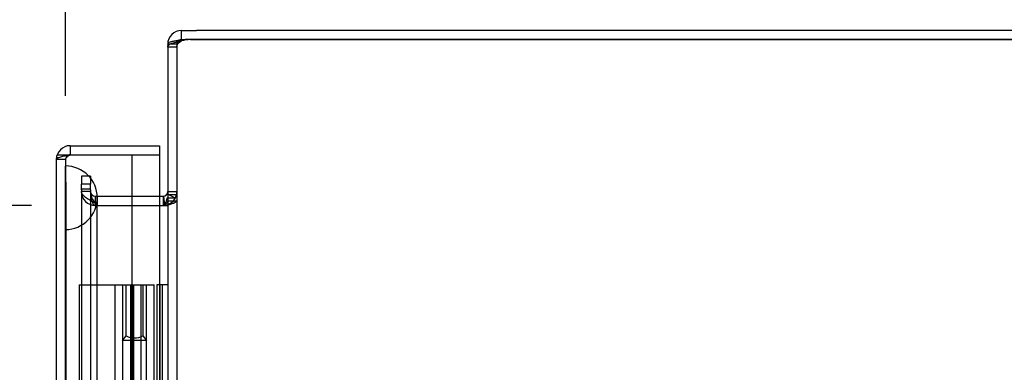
# Model space of a CAD drawing. Header units: inches. Extents: x 1 to 240, y -1 to 159.
# Tile 66 of 103: x 115.56 to 123.3, y 95.35 to 98.12. Entities that reach past the tile are written whole.
import ezdxf
from ezdxf.enums import TextEntityAlignment as Align
from ezdxf.lldxf.tags import DXFTag

# ---------------------------------------------------------------- set-up
doc = ezdxf.new("R2010")
doc.units = ezdxf.units.IN
doc.header["$MEASUREMENT"] = 0
for name, color, linetype in [('COM43552', 7, 'Continuous'), ('COM43581', 7, 'Continuous'), ('COM70219', 7, 'Continuous'), ('COM70657-10', 7, 'Continuous'), ('COM70662-26C', 7, 'Continuous'), ('Default', 7, 'Continuous'), ('HNG10620-26B', 7, 'Continuous'), ('HNG10620-26P', 7, 'Continuous')]:
    doc.layers.add(name, color=color, linetype=linetype)
doc.styles.add('SEACAD_Times_New_Roman', font='times.ttf')
tags = doc.linetypes.add('HIDDEN2', pattern=[0.1875, 0.125, -0.0625]).pattern_tags.tags
tags[6:7] = [DXFTag(74, 4), DXFTag(75, 0), DXFTag(340, '0'), DXFTag(46, 0.0), DXFTag(50, 0.0), DXFTag(44, 0.0), DXFTag(45, 0.0)]
tags[4:5] = [DXFTag(74, 4), DXFTag(75, 0), DXFTag(340, '0'), DXFTag(46, 0.0), DXFTag(50, 0.0), DXFTag(44, 0.0), DXFTag(45, 0.0)]
doc.dimstyles.new('HAMMOND_(STH_-_240x160)', dxfattribs={"dimtxt": 1, "dimasz": 1.25, "dimexe": 0.5, "dimexo": 0.5, "dimgap": 0.25, "dimtad": 0, "dimtih": 1, "dimtoh": 1, "dimzin": 0, "dimdsep": 46, "dimtxsty": 'SEACAD_Times_New_Roman', "dimblk1": '_SE_FILLED', "dimblk2": '_SE_FILLED', "dimsah": 1, "dimcen": 0.5, "dimadec": 0, "dimazin": 0, "dimtfac": 0.8, "dimtofl": 0, "dimtmove": 0, "dimatfit": 3, "dimfxl": 1, "dimtolj": 1, "dimtzin": 0, "dimarcsym": 0})

# ---------------------------------------------------------------- blocks, each defined once
blk = doc.blocks.new('SE3')
at = {"layer": 'COM43552', "color": 7, "linetype": 'Continuous'}
for p, q in [((116.8314, 97.966), (116.8314, 98.038)), ((116.8314, 98.038), (116.9507, 98.038)), ((126.6154, 98.038), (116.9507, 98.038)), ((116.6602, 96.735), (116.6874, 96.735)), ((116.6874, 96.735), (116.6874, 96.663)), ((116.6908, 96.6634), (116.6976, 96.6634))]:
    blk.add_line(p, q, dxfattribs=at)
at = {"layer": 'COM43552', "color": 7, "linetype": 'HIDDEN2'}
for p, q in [((116.8314, 97.966), (116.8694, 97.966)), ((116.9019, 97.9659), (126.6154, 97.9659)), ((116.7954, 97.93), (116.7234, 97.93)), ((116.7954, 97.9067), (116.7234, 97.9067)), ((116.1174, 96.893), (116.0454, 96.893)), ((116.0454, 96.893), (116.0454, 96.8294)), ((116.1174, 96.893), (116.1174, 96.8294)), ((116.1174, 96.7911), (116.0454, 96.7911)), ((116.1174, 96.771), (116.0454, 96.771)), ((116.1534, 96.735), (116.1534, 96.663)), ((116.1534, 96.735), (116.1704, 96.735)), ((116.1704, 96.735), (116.1704, 96.663)), ((116.1704, 96.735), (116.6602, 96.735)), ((116.6905, 96.7351), (116.6967, 96.6634)), ((116.6908, 96.7352), (116.6976, 96.6635)), ((116.7193, 96.7544), (116.7832, 96.7213)), ((116.7193, 96.7212), (116.7832, 96.7212)), ((116.7234, 96.771), (116.7954, 96.771)), ((116.7234, 96.7489), (116.7954, 96.7489)), ((116.1534, 96.663), (116.1704, 96.663)), ((116.1534, 96.6629), (116.6874, 96.6629)), ((116.6874, 96.6629), (116.6967, 96.6629))]:
    blk.add_line(p, q, dxfattribs=at)
at = {"layer": 'COM43552', "color": 7, "linetype": 'Continuous'}
for centre, radius, start, end in [((116.8314, 97.93), 0.108, 90, 180), ((116.8314, 97.93), 0.036, 90, 118.99812), ((116.6874, 96.771), 0.036, 270, 360), ((116.6874, 96.771), 0.108, 270, 289.62013)]:
    blk.add_arc(centre, radius, start, end, dxfattribs=at)
at = {"layer": 'COM43552', "color": 7, "linetype": 'HIDDEN2'}
for centre, radius, start, end in [((116.8314, 97.93), 0.036, 118.99812, 180), ((116.9019, 97.7159), 0.25, 90, 106.39236), ((116.1534, 96.771), 0.108, 180.90167, 270), ((116.1534, 96.771), 0.036, 180.90167, 270), ((116.6874, 96.771), 0.108, 289.62013, 0), ((116.7522, 96.7513), 0.0433, 315.91316, 356.83849)]:
    blk.add_arc(centre, radius, start, end, dxfattribs=at)
for points, knots in [([(116.7234, 97.9067), (116.7234, 97.9076), (116.7235, 97.9095), (116.724, 97.9122), (116.725, 97.9148), (116.7263, 97.9174), (116.728, 97.92), (116.7301, 97.9225), (116.7327, 97.9249), (116.7356, 97.9272), (116.739, 97.9295), (116.7428, 97.9317), (116.747, 97.9339), (116.7548, 97.9374), (116.7674, 97.942), (116.7835, 97.9463), (116.7974, 97.9495), (116.8084, 97.9518), (116.8198, 97.9538), (116.8275, 97.9551), (116.8314, 97.9557)], [0, 0, 0, 0, 0.038461, 0.077248, 0.116358, 0.155784, 0.19552, 0.235562, 0.275902, 0.316534, 0.357452, 0.398649, 0.440117, 0.48185, 0.608382, 0.737005, 0.802119, 0.867676, 0.933646, 1, 1, 1, 1]), ([(116.7954, 97.9067), (116.7954, 97.9123), (116.7961, 97.9175), (116.7992, 97.9273), (116.8016, 97.9318), (116.808, 97.9401), (116.812, 97.9438), (116.8211, 97.9504), (116.8262, 97.9533), (116.8314, 97.9557)], [0, 0, 0, 0, 0.25, 0.25, 0.5, 0.5, 0.75, 0.75, 1, 1, 1, 1]), ([(116.1174, 96.7709), (116.1174, 96.7682), (116.1174, 96.7628), (116.1177, 96.7548), (116.1184, 96.7441), (116.1195, 96.7334), (116.1214, 96.7203), (116.1235, 96.71), (116.1268, 96.6975), (116.1301, 96.6879), (116.1344, 96.6789), (116.138, 96.6728), (116.1417, 96.6685), (116.1451, 96.6657), (116.1477, 96.6641), (116.1505, 96.6631), (116.1524, 96.663), (116.1534, 96.6629)], [0, 0, 0, 0, 0.067554, 0.135062, 0.202472, 0.336767, 0.403525, 0.535749, 0.600948, 0.728251, 0.789567, 0.848362, 0.903503, 0.929354, 0.953905, 0.977302, 1, 1, 1, 1]), ([(116.6908, 96.6634), (116.6913, 96.6635), (116.6924, 96.6639), (116.6939, 96.6647), (116.6954, 96.6656), (116.6974, 96.6671), (116.7006, 96.6702), (116.7037, 96.6745), (116.7071, 96.6804), (116.7095, 96.6855), (116.7121, 96.6922), (116.7139, 96.6978), (116.7159, 96.705), (116.7173, 96.7108), (116.7185, 96.7167), (116.7191, 96.7197), (116.7193, 96.7212)], [0, 0, 0, 0, 0.024106, 0.049027, 0.074712, 0.101099, 0.155979, 0.273315, 0.334943, 0.462245, 0.527459, 0.660091, 0.727285, 0.862973, 0.931346, 1, 1, 1, 1])]:
    blk.add_open_spline(points, degree=3, knots=knots, dxfattribs=at)
at = {"layer": 'COM43581', "color": 7, "linetype": 'Continuous'}
for p, q in [((126.6514, 97.966), (116.8694, 97.966)), ((116.7234, 97.9313), (116.7295, 97.9408)), ((116.7234, 97.9313), (116.7234, 68.1447)), ((116.6602, 96.663), (116.6874, 96.663)), ((116.6978, 96.663), (116.6874, 96.663))]:
    blk.add_line(p, q, dxfattribs=at)
at = {"layer": 'COM43581', "color": 7, "linetype": 'HIDDEN2'}
for p, q in [((116.7954, 97.9313), (116.7234, 97.9313)), ((116.7954, 97.9313), (116.7974, 97.9408)), ((116.7954, 97.9313), (116.7954, 68.1447)), ((116.0454, 96.7844), (116.0454, 96.8294)), ((116.1174, 96.8294), (116.0454, 96.8294)), ((116.1174, 96.7844), (116.1174, 96.8294)), ((116.0454, 96.7844), (116.0454, 69.2916)), ((116.1174, 96.771), (116.0454, 96.771)), ((116.1174, 96.7844), (116.1174, 69.2916)), ((116.1534, 96.68), (116.1704, 96.663)), ((116.1704, 96.663), (116.6602, 96.663)), ((116.6978, 96.663), (116.7186, 96.663)), ((116.7234, 96.699), (116.7954, 96.699))]:
    blk.add_line(p, q, dxfattribs=at)
at = {"layer": 'COM43581', "color": 7, "linetype": 'Continuous'}
blk.add_arc((116.8694, 97.716), 0.25, 90, 98.74285, dxfattribs=at)
for points, knots in [([(116.7295, 97.9408), (116.733, 97.9436), (116.738, 97.9461), (116.7509, 97.9507), (116.7587, 97.9528), (116.7767, 97.9565), (116.7868, 97.9581), (116.8084, 97.961), (116.8198, 97.9621), (116.8314, 97.9631)], [0, 0, 0, 0, 0.25, 0.25, 0.5, 0.5, 0.75, 0.75, 1, 1, 1, 1]), ([(116.7234, 96.699), (116.7234, 96.693), (116.7208, 96.687), (116.7117, 96.675), (116.7051, 96.669), (116.6978, 96.663)], [0, 0, 0, 0, 0.5, 0.5, 1, 1, 1, 1])]:
    blk.add_open_spline(points, degree=3, knots=knots, dxfattribs=at)
at = {"layer": 'COM43581', "color": 7, "linetype": 'HIDDEN2'}
for points, knots in [([(116.7974, 97.9408), (116.7978, 97.9417), (116.7987, 97.9435), (116.8003, 97.946), (116.8023, 97.9484), (116.8046, 97.9506), (116.8072, 97.9527), (116.8106, 97.955), (116.8148, 97.9573), (116.82, 97.9596), (116.8256, 97.9616), (116.8294, 97.9626), (116.8314, 97.9631)], [0, 0, 0, 0, 0.08826, 0.175486, 0.261711, 0.346974, 0.431318, 0.514788, 0.638399, 0.760336, 0.880798, 1, 1, 1, 1]), ([(116.1534, 96.68), (116.1392, 96.6876), (116.1251, 96.6952), (116.099, 96.7103), (116.087, 96.7179), (116.067, 96.7331), (116.059, 96.7407), (116.0482, 96.7558), (116.0454, 96.7634), (116.0454, 96.771)], [0, 0, 0, 0, 0.25, 0.25, 0.5, 0.5, 0.75, 0.75, 1, 1, 1, 1]), ([(116.1534, 96.68), (116.1439, 96.6952), (116.1346, 96.7103), (116.1212, 96.7407), (116.1174, 96.7558), (116.1174, 96.771)], [0, 0, 0, 0, 0.5, 0.5, 1, 1, 1, 1]), ([(116.7954, 96.699), (116.7954, 96.696), (116.7935, 96.693), (116.7863, 96.687), (116.7809, 96.684), (116.7672, 96.678), (116.7589, 96.675), (116.7401, 96.669), (116.7296, 96.666), (116.7186, 96.663)], [0, 0, 0, 0, 0.25, 0.25, 0.5, 0.5, 0.75, 0.75, 1, 1, 1, 1])]:
    blk.add_open_spline(points, degree=3, knots=knots, dxfattribs=at)
at = {"layer": 'COM70219', "color": 7, "linetype": 'HIDDEN2'}
for p, q in [((115.9212, 96.473), (115.9212, 96.972)), ((115.9222, 96.972), (115.9212, 96.972)), ((115.9222, 96.473), (115.9222, 96.972)), ((115.9242, 96.723), (115.9222, 96.972)), ((115.9222, 96.474), (115.9242, 96.723)), ((115.9242, 96.473), (115.9242, 96.723)), ((116.1702, 96.473), (116.1702, 96.723)), ((115.9212, 96.474), (115.9222, 96.474)), ((115.9212, 69.603), (115.9212, 96.473)), ((115.9222, 69.603), (115.9222, 96.473)), ((115.9242, 69.603), (115.9242, 96.473)), ((116.1702, 69.603), (116.1702, 96.473))]:
    blk.add_line(p, q, dxfattribs=at)
for start, end in [(0, 90), (270, 0)]:
    blk.add_arc((115.9202, 96.723), 0.25, start, end, dxfattribs=at)
at = {"layer": 'COM70657-10', "color": 7, "linetype": 'Continuous'}
for p, q in [((115.9562, 97.132), (116.6602, 97.132)), ((115.9562, 97.132), (115.9562, 97.06)), ((116.6602, 97.132), (116.6602, 97.06)), ((115.9562, 97.06), (116.6602, 97.06)), ((115.9562, 97.0599), (116.6602, 97.0599)), ((115.9562, 97.0599), (116.4422, 97.0599)), ((116.4422, 97.0599), (116.4422, 97.0599)), ((116.6602, 97.0599), (116.6602, 69.0161)), ((115.8482, 97.024), (115.8482, 69.052))]:
    blk.add_line(p, q, dxfattribs=at)
at = {"layer": 'COM70657-10', "color": 7, "linetype": 'HIDDEN2'}
for p, q in [((115.8544, 97.06), (115.9562, 97.06)), ((115.8544, 97.0599), (115.9562, 97.0599)), ((116.4422, 97.0599), (116.4422, 69.0161)), ((115.9202, 97.024), (115.8482, 97.024)), ((115.9202, 97.024), (115.9202, 69.052))]:
    blk.add_line(p, q, dxfattribs=at)
at = {"layer": 'COM70657-10', "color": 7, "linetype": 'Continuous'}
for radius, end in [(0.108, 180), (0.036, 114.02227)]:
    blk.add_arc((115.9562, 97.024), radius, 90, end, dxfattribs=at)
at = {"layer": 'COM70657-10', "color": 7, "linetype": 'HIDDEN2'}
blk.add_arc((115.9562, 97.024), 0.036, 114.02227, 180, dxfattribs=at)
at = {"layer": 'COM70657-10', "color": 7, "linetype": 'Continuous'}
blk.add_open_spline([(115.9562, 97.0599), (115.9421, 97.0569), (115.928, 97.0539), (115.9018, 97.0479), (115.8899, 97.0449), (115.8699, 97.0389), (115.8619, 97.036), (115.851, 97.03), (115.8482, 97.027), (115.8482, 97.024)], degree=3, knots=[0, 0, 0, 0, 0.25, 0.25, 0.5, 0.5, 0.75, 0.75, 1, 1, 1, 1], dxfattribs=at)
at = {"layer": 'COM70657-10', "color": 7, "linetype": 'HIDDEN2'}
blk.add_open_spline([(115.9562, 97.0599), (115.9515, 97.0569), (115.9468, 97.0539), (115.9381, 97.0479), (115.9341, 97.0449), (115.9274, 97.0389), (115.9248, 97.036), (115.9212, 97.03), (115.9202, 97.027), (115.9202, 97.024)], degree=3, knots=[0, 0, 0, 0, 0.25, 0.25, 0.5, 0.5, 0.75, 0.75, 1, 1, 1, 1], dxfattribs=at)
at = {"layer": 'COM70662-26C', "color": 7, "linetype": 'HIDDEN2'}
for p, q in [((116.0282, 96.038), (116.4271, 96.038)), ((116.0282, 96.038), (116.0282, 70.038)), ((116.3084, 96.038), (116.3084, 95.038)), ((116.3684, 96.038), (116.3684, 95.038)), ((116.4271, 96.038), (116.5161, 96.038)), ((116.4306, 96.038), (116.4306, 95.038)), ((116.4429, 96.038), (116.4429, 95.038)), ((116.4561, 70.038), (116.4561, 96.038)), ((116.5161, 96.038), (116.6159, 96.038)), ((116.5161, 70.038), (116.5161, 96.038)), ((116.5559, 95.038), (116.5559, 96.038)), ((116.6159, 95.038), (116.6159, 96.038))]:
    blk.add_line(p, q, dxfattribs=at)
at = {"layer": 'HNG10620-26B', "color": 7, "linetype": 'HIDDEN2'}
for p, q in [((116.6549, 96.038), (116.6371, 96.038)), ((116.6371, 96.038), (116.6371, 95.038)), ((116.6634, 96.038), (116.6549, 96.038)), ((116.6634, 70.038), (116.6634, 96.038)), ((116.7234, 96.038), (116.6634, 96.038)), ((116.6795, 96.038), (116.6795, 95.038))]:
    blk.add_line(p, q, dxfattribs=at)
at = {"layer": 'HNG10620-26P', "color": 7, "linetype": 'HIDDEN2'}
for p, q in [((116.3971, 95.6375), (116.3971, 96.038)), ((116.5271, 96.038), (116.5271, 95.6375)), ((116.3684, 95.5991), (116.3971, 95.6375)), ((116.5559, 95.5991), (116.3684, 95.5991)), ((116.3684, 95.5991), (116.3684, 70.038)), ((116.5271, 95.6375), (116.5559, 95.5991)), ((116.5559, 70.038), (116.5559, 95.5991))]:
    blk.add_line(p, q, dxfattribs=at)
blk.add_arc((116.4621, 95.754), 0.1334, 240.84279, 299.15721, dxfattribs=at)
blk = doc.blocks.new('DMBLK2868')
at = {"layer": 'Default', "linetype": 'Continuous'}
for points in [[(117.1702, 105.7464), (115.9202, 105.538), (117.1702, 105.3297)], [(124.3694, 105.7464), (124.3694, 105.3297), (125.6194, 105.538)]]:
    blk.add_hatch(color=7, dxfattribs=at).paths.add_polyline_path(points)
at = {"layer": 'Default', "color": 7, "linetype": 'Continuous'}
for p, q in [((115.9202, 97.524), (115.9202, 106.038)), ((125.6194, 97.038), (125.6194, 106.038)), ((115.9202, 105.538), (117.5525, 105.538)), ((123.9871, 105.538), (125.6194, 105.538))]:
    blk.add_line(p, q, dxfattribs=at)
at = {"layer": 'Default', "color": 7, "linetype": 'Continuous', "style": 'SEACAD_Times_New_Roman'}
for s, p in [('9.70', (119.4428, 106.038)), ('USABLE', (117.9025, 104.538)), ('DEPTH', (118.3883, 103.038))]:
    blk.add_text(s, height=1, dxfattribs=at).set_placement(p, align=Align.TOP_LEFT)
blk = doc.blocks.new('_SE_FILLED')
at = {"color": 0}
blk.add_line((0, 0), (-1, 0), dxfattribs=at)
blk.add_solid([(0, 0), (-1, -0.1665), (-1, 0.1665), (0, 0)], dxfattribs=at)
blk = doc.blocks.new('DMBLK2870')
at = {"layer": 'Default', "linetype": 'Continuous'}
for points in [[(105.2778, 95.413), (105.6944, 95.413), (105.4861, 96.663)], [(105.2778, 70.663), (105.4861, 69.413), (105.6944, 70.663)]]:
    blk.add_hatch(color=7, dxfattribs=at).paths.add_polyline_path(points)
at = {"layer": 'Default', "color": 7, "linetype": 'Continuous'}
for p, q in [((115.6534, 96.663), (104.9861, 96.663)), ((105.4861, 96.663), (105.4861, 83.888)), ((105.4861, 79.188), (105.4861, 69.413)), ((115.6534, 69.413), (104.9861, 69.413))]:
    blk.add_line(p, q, dxfattribs=at)
at = {"layer": 'Default', "color": 7, "linetype": 'Continuous', "style": 'SEACAD_Times_New_Roman'}
for s, p in [('27.25', (103.7799, 83.538)), ('DOOR', (103.3889, 82.038)), ('OPENING', (102.2396, 80.538))]:
    blk.add_text(s, height=1, dxfattribs=at).set_placement(p, align=Align.TOP_LEFT)

msp = doc.modelspace()

# ---------------------------------------------------------------- block references
at = {"layer": 'Default'}
msp.add_blockref('SE3', (0, 0), dxfattribs=at)

# ---------------------------------------------------------------- dimensions: what is measured, and where the dimension line sits
at = {"layer": 'Default', "color": 7, "linetype": 'Continuous'}
dim = msp.add_linear_dim(base=(125.6194, 105.538), p1=(115.9202, 97.024), p2=(125.6194, 96.538), text='\\A1;<>\\PUSABLE\\XDEPTH', dimstyle='HAMMOND_(STH_-_240x160)', dxfattribs=at)
dim.commit()
dim.dimension.update_dxf_attribs({"geometry": 'DMBLK2868', "text_midpoint": (120.7698, 105.538), "dimtype": 160})
dim = msp.add_linear_dim(base=(105.4861, 96.663), p1=(116.1534, 96.663), p2=(116.1534, 69.413), angle=270, text='\\A1;<>\\PDOOR\\XOPENING', dimstyle='HAMMOND_(STH_-_240x160)', dxfattribs=at)
dim.commit()
dim.dimension.update_dxf_attribs({"geometry": 'DMBLK2870', "text_midpoint": (105.4861, 83.038), "dimtype": 161})

doc.saveas('drawing.dxf')
